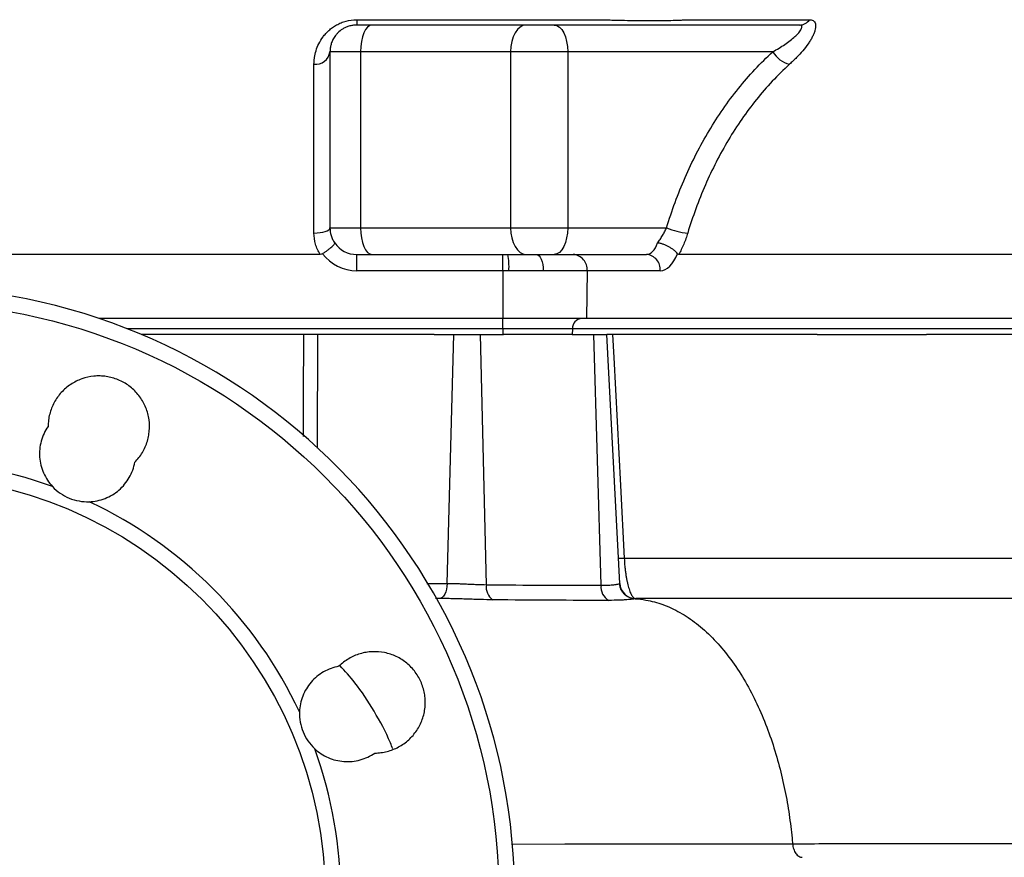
# Model space of a CAD drawing. Header units: millimetres. Extents: x 2154 to 3654, y 1062 to 4821.
# Tile 7 of 13: x 2947 to 3316, y 1573 to 1887. Entities that reach past the tile are written whole.
import ezdxf

# ---------------------------------------------------------------- set-up
doc = ezdxf.new("R2010")
doc.units = ezdxf.units.MM
doc.header["$LTSCALE"] = 2

msp = doc.modelspace()

# ---------------------------------------------------------------- linework, layer by layer
at = {"color": 7, "linetype": 'Continuous', "lineweight": 25}
for p, q in [((3073.38, 1887), (3165.49, 1887)), ((3073.38, 1887), (3073.38, 1884.98)), ((3197.15, 1887), (3243.2, 1887)), ((3074.82, 1874.98), (3063.38, 1874.98)), ((3074.82, 1874.98), (3074.82, 1808.98)), ((3131.1, 1874.98), (3074.82, 1874.98)), ((3131.1, 1874.98), (3131.1, 1808.98)), ((3152.47, 1874.98), (3131.1, 1874.98)), ((3229.39, 1874.98), (3152.47, 1874.98)), ((3152.47, 1874.98), (3152.47, 1808.98)), ((3063.38, 1808.98), (3074.82, 1808.98)), ((3074.82, 1808.98), (3131.1, 1808.98)), ((3131.1, 1808.98), (3152.47, 1808.98)), ((3152.47, 1808.98), (3189.56, 1808.98)), ((3059.72, 1798.98), (2747.52, 1798.98)), ((3073.38, 1792.88), (3073.38, 1798.98)), ((3073.38, 1798.98), (3128.21, 1798.98)), ((3128.21, 1792.88), (3128.21, 1798.98)), ((3128.21, 1798.98), (3130.07, 1798.98)), ((3130.07, 1798.98), (3140.82, 1798.98)), ((3140.82, 1798.98), (3154.55, 1798.98)), ((3154.55, 1798.98), (3181.97, 1798.98)), ((3350.19, 1798.98), (3194.09, 1798.98)), ((3128.21, 1792.88), (3073.38, 1792.88)), ((3128.21, 1792.88), (3128.21, 1774.98)), ((3130.44, 1792.88), (3128.21, 1792.88)), ((3143.3, 1792.88), (3130.44, 1792.88)), ((3159.75, 1792.88), (3143.3, 1792.88)), ((3159.75, 1792.88), (3159.48, 1774.98)), ((3187.16, 1792.88), (3159.75, 1792.88)), ((3128.21, 1774.98), (2976.78, 1774.98)), ((3159.48, 1774.98), (3128.21, 1774.98)), ((3128.21, 1771.12), (3128.21, 1774.98)), ((3384.07, 1774.98), (3159.48, 1774.98)), ((3102.39, 1768.98), (2992.62, 1768.98)), ((3102.39, 1768.98), (3109.76, 1768.98)), ((3107.31, 1675.67), (3109.76, 1768.98)), ((3109.76, 1768.98), (3119.75, 1768.98)), ((3121.99, 1675.19), (3119.75, 1768.98)), ((3119.75, 1768.98), (3128.37, 1768.98)), ((3154.26, 1771.12), (3128.21, 1771.12)), ((3128.21, 1771.12), (3128.21, 1768.98)), ((3154.11, 1768.98), (3128.37, 1768.98)), ((3154.11, 1768.98), (3162.33, 1768.98)), ((3154.26, 1771.12), (3154.19, 1768.98)), ((3378.85, 1771.12), (3154.26, 1771.12)), ((3165.01, 1674.95), (3162.33, 1768.98)), ((3162.33, 1768.98), (3167.1, 1768.98)), ((3246.01, 1768.98), (3167.1, 1768.98)), ((3171.99, 1675.63), (3167.1, 1768.98)), ((3246.01, 1768.98), (3286.96, 1768.98)), ((3365.87, 1768.98), (3286.96, 1768.98)), ((3104.32, 1669.98), (3102.99, 1669.98))]:
    msp.add_line(p, q, dxfattribs=at)
at = {"color": 8, "linetype": 'Continuous', "lineweight": 25}
for p, q in [((3128.21, 1771.12), (2987.36, 1771.12)), ((3058.72, 1768.98), (3058.52, 1726.33)), ((3099.68, 1675.67), (3107.31, 1675.67))]:
    msp.add_line(p, q, dxfattribs=at)
at = {"color": 7, "linetype": 'Continuous', "lineweight": 25, "flags": 128}
for points in [[(3079.1, 1884.98), (3078.27, 1884.79), (3077.46, 1884.22), (3076.72, 1883.3), (3076.07, 1882.06), (3075.54, 1880.54), (3075.15, 1878.81), (3074.9, 1876.94), (3074.82, 1874.98)], [(3136.79, 1884.98), (3135.68, 1884.79), (3134.61, 1884.22), (3133.63, 1883.3), (3132.77, 1882.06), (3132.06, 1880.54), (3131.53, 1878.81), (3131.21, 1876.94), (3131.1, 1874.98)], [(3147.47, 1884.98), (3148.45, 1884.79), (3149.39, 1884.22), (3150.25, 1883.3), (3151.01, 1882.06), (3151.63, 1880.54), (3152.09, 1878.81), (3152.38, 1876.94), (3152.47, 1874.98)], [(3057.38, 1807.01), (3058.55, 1807.05), (3059.68, 1807.16), (3060.71, 1807.34), (3061.62, 1807.59), (3062.37, 1807.89), (3062.92, 1808.23), (3063.27, 1808.6), (3063.38, 1808.98)], [(3074.82, 1808.98), (3074.9, 1807.03), (3075.15, 1805.16), (3075.54, 1803.43), (3076.07, 1801.91), (3076.72, 1800.67), (3077.46, 1799.75), (3078.27, 1799.18), (3079.1, 1798.98)], [(3131.1, 1808.98), (3131.21, 1807.03), (3131.53, 1805.16), (3132.06, 1803.43), (3132.77, 1801.91), (3133.63, 1800.67), (3134.61, 1799.75), (3135.68, 1799.18), (3136.79, 1798.98)], [(3152.47, 1808.98), (3152.38, 1807.03), (3152.09, 1805.16), (3151.63, 1803.43), (3151.01, 1801.91), (3150.25, 1800.67), (3149.39, 1799.75), (3148.45, 1799.18), (3147.47, 1798.98)], [(3140.82, 1798.98), (3141.31, 1798.87), (3141.78, 1798.52), (3142.21, 1797.95), (3142.59, 1797.19), (3142.9, 1796.26), (3143.13, 1795.21), (3143.26, 1794.07), (3143.3, 1792.88)], [(3169.31, 1768.98), (3169.76, 1760.32), (3172.26, 1712.4), (3173.68, 1685.15)], [(3107.31, 1675.67), (3107.23, 1674.55), (3107.04, 1673.47), (3106.76, 1672.49), (3106.38, 1671.63), (3105.93, 1670.93), (3105.43, 1670.41), (3104.88, 1670.09), (3104.32, 1669.98)]]:
    msp.add_lwpolyline(points, dxfattribs=at)
at = {"color": 8, "linetype": 'Continuous', "lineweight": 25, "flags": 128}
for points in [[(3053.43, 1730.73), (3053.49, 1745.05), (3053.59, 1768.98)], [(3177.98, 1669.98), (3177.98, 1669.98)], [(3131.4, 1577.96), (3131.76, 1577.96), (3151.46, 1577.98), (3172.4, 1578.01), (3192.82, 1578.02), (3212.86, 1578.04), (3236.77, 1578.09), (3236.77, 1578.09), (3236.77, 1578.09)]]:
    msp.add_lwpolyline(points, dxfattribs=at)
at = {"color": 7, "linetype": 'Continuous', "lineweight": 25}
for radius in [223.1, 158]:
    msp.add_circle((2903.62, 1557.98), radius, dxfattribs=at)
for centre, radius, start, end in [((3239.22, 1889.91), 4.93, 271.0632, 323.7597), ((3057.96, 1875.72), 5.47, 263.9607, 352.2967), ((3238.12, 1880.06), 10.1, 210.1452, 255.589), ((3199.89, 1833.5), 26.6, 247.156, 264.7776), ((3073.38, 1808.98), 10, 214.6624, 270), ((3073.38, 1808.88), 16, 217.0557, 270), ((3105.03, 1794.42), 25.46, 356.5353, 10.3339), ((3154.11, 1793.34), 5.66, 355.2909, 85.5074), ((3181.53, 1793.34), 5.66, 355.2909, 85.5074), ((2903.62, 1557.98), 229, 95.9418, 84.0582), ((3157.99, 1771.26), 3.74, 94.2201, 182.0086), ((2903.62, 1557.98), 163.79, 70.1091, 109.8909), ((2903.62, 1557.98), 163.79, 25.1091, 64.8909), ((3172.59, 1699.65), 14.54, 265.6861, 274.3139), ((3177.98, 1675.98), 6, 183, 270), ((3127.65, 1674.26), 5.73, 170.7344, 235.737), ((3170.58, 1674.25), 5.62, 172.7937, 241.5716), ((2903.62, 1557.98), 163.79, 340.1091, 19.8909)]:
    msp.add_arc(centre, radius, start, end, dxfattribs=at)
for centre, major_axis, ratio, start_param, end_param in [((3182.21, 1808.98), (0.32, 10), 0.49961, 3.157699, 4.123523), ((3187.41, 1808.88), (0.32, 16), 0.499848, 3.151666, 4.075719)]:
    msp.add_ellipse(centre, major_axis=major_axis, ratio=ratio, start_param=start_param, end_param=end_param, dxfattribs=at)
for points, knots in [([(3057.38, 1870.28), (3057.38, 1870.7), (3057.4, 1871.11), (3057.46, 1871.94), (3057.51, 1872.36), (3057.7, 1873.63), (3057.89, 1874.49), (3058.42, 1876.23), (3058.76, 1877.11), (3059.62, 1878.84), (3060.14, 1879.7), (3061.07, 1880.96), (3061.42, 1881.37), (3062.15, 1882.19), (3062.54, 1882.58), (3063.39, 1883.34), (3063.83, 1883.7), (3064.79, 1884.39), (3065.31, 1884.72), (3066.39, 1885.33), (3066.96, 1885.6), (3068.14, 1886.09), (3068.76, 1886.3), (3070.68, 1886.82), (3072.01, 1887), (3073.38, 1887)], [0, 0, 0, 0, 0.0625, 0.0625, 0.125, 0.125, 0.25, 0.25, 0.375, 0.375, 0.5, 0.5, 0.5625, 0.5625, 0.625, 0.625, 0.6875, 0.6875, 0.75, 0.75, 0.8125, 0.8125, 0.875, 0.875, 1, 1, 1, 1]), ([(3165.49, 1887), (3165.88, 1886.98), (3166.29, 1886.97), (3167.08, 1886.94), (3167.47, 1886.93), (3168.66, 1886.89), (3169.45, 1886.87), (3171.79, 1886.81), (3173.34, 1886.78), (3177.95, 1886.7), (3180.85, 1886.67), (3184.96, 1886.67), (3186.3, 1886.68), (3188.83, 1886.7), (3190.03, 1886.72), (3192.3, 1886.78), (3193.37, 1886.81), (3194.87, 1886.87), (3195.36, 1886.89), (3196.05, 1886.93), (3196.28, 1886.94), (3196.72, 1886.97), (3196.94, 1886.98), (3197.15, 1887)], [0, 0, 0, 0, 0.03125, 0.03125, 0.0625, 0.0625, 0.125, 0.125, 0.25, 0.25, 0.5, 0.5, 0.625, 0.625, 0.75, 0.75, 0.875, 0.875, 0.9375, 0.9375, 0.96875, 0.96875, 1, 1, 1, 1]), ([(3243.2, 1887), (3243.54, 1887), (3243.85, 1886.95), (3244.38, 1886.77), (3244.61, 1886.64), (3244.97, 1886.29), (3245.12, 1886.08), (3245.32, 1885.59), (3245.39, 1885.31), (3245.47, 1884.4), (3245.37, 1883.7), (3245.05, 1882.56), (3244.91, 1882.16), (3244.58, 1881.35), (3244.39, 1880.94), (3243.95, 1880.1), (3243.71, 1879.67), (3243.19, 1878.81), (3242.91, 1878.37), (3242, 1877.06), (3241.33, 1876.19), (3239.88, 1874.47), (3239.09, 1873.62), (3237.84, 1872.36), (3237.41, 1871.94), (3236.52, 1871.11), (3236.07, 1870.7), (3235.61, 1870.28)], [0, 0, 0, 0, 0.0625, 0.0625, 0.125, 0.125, 0.1875, 0.1875, 0.25, 0.25, 0.375, 0.375, 0.4375, 0.4375, 0.5, 0.5, 0.5625, 0.5625, 0.625, 0.625, 0.75, 0.75, 0.875, 0.875, 0.9375, 0.9375, 1, 1, 1, 1]), ([(3073.38, 1884.98), (3072.86, 1884.98), (3072.36, 1884.95), (3071.38, 1884.8), (3070.9, 1884.68), (3070, 1884.41), (3069.58, 1884.24), (3068.8, 1883.88), (3068.43, 1883.68), (3067.41, 1883.05), (3066.85, 1882.59), (3066.12, 1881.87), (3065.9, 1881.62), (3065.49, 1881.13), (3065.3, 1880.89), (3064.8, 1880.15), (3064.52, 1879.66), (3064.07, 1878.68), (3063.9, 1878.2), (3063.63, 1877.25), (3063.53, 1876.78), (3063.41, 1875.87), (3063.38, 1875.43), (3063.38, 1874.98)], [0, 0, 0, 0, 0.0625, 0.0625, 0.125, 0.125, 0.1875, 0.1875, 0.25, 0.25, 0.375, 0.375, 0.4375, 0.4375, 0.5, 0.5, 0.625, 0.625, 0.75, 0.75, 0.875, 0.875, 1, 1, 1, 1]), ([(3239.31, 1884.98), (3230.21, 1884.98), (3216.56, 1884.98), (3201.77, 1884.98), (3196.08, 1884.98), (3194.37, 1884.98), (3193.8, 1884.98), (3192.66, 1884.98), (3192.04, 1884.98), (3190.68, 1884.98), (3189.96, 1884.98), (3188.43, 1884.98), (3187.62, 1884.98), (3185.93, 1884.98), (3185.04, 1884.98), (3183.18, 1884.98), (3182.21, 1884.98), (3179.25, 1884.98), (3177.18, 1884.98), (3173.91, 1884.98), (3172.8, 1884.98), (3170.58, 1884.98), (3169.46, 1884.98), (3167.78, 1884.98), (3167.21, 1884.98), (3166.09, 1884.98), (3165.52, 1884.98), (3163.82, 1884.98), (3160.43, 1884.98), (3148, 1884.98), (3118.6, 1884.98), (3091.47, 1884.98), (3073.38, 1884.98)], [0, 0, 0, 0, 0.25, 0.375, 0.40625, 0.40625, 0.421875, 0.421875, 0.4375, 0.4375, 0.453125, 0.453125, 0.46875, 0.46875, 0.484375, 0.484375, 0.5, 0.5, 0.53125, 0.53125, 0.546875, 0.546875, 0.5625, 0.5625, 0.570313, 0.570313, 0.578125, 0.578125, 0.59375, 0.625, 0.75, 1, 1, 1, 1]), ([(3229.39, 1874.98), (3230.18, 1875.43), (3230.95, 1875.87), (3232.45, 1876.78), (3233.18, 1877.24), (3234.57, 1878.19), (3235.24, 1878.67), (3236.51, 1879.64), (3237.11, 1880.14), (3238.19, 1881.13), (3238.68, 1881.62), (3239.3, 1882.34), (3239.48, 1882.58), (3239.8, 1883.03), (3239.94, 1883.26), (3240.15, 1883.68), (3240.22, 1883.88), (3240.29, 1884.24), (3240.29, 1884.41), (3240.21, 1884.61), (3240.17, 1884.67), (3240.07, 1884.78), (3240.01, 1884.83), (3239.78, 1884.94), (3239.57, 1884.98), (3239.31, 1884.98)], [0, 0, 0, 0, 0.125, 0.125, 0.25, 0.25, 0.375, 0.375, 0.5, 0.5, 0.625, 0.625, 0.6875, 0.6875, 0.75, 0.75, 0.8125, 0.8125, 0.875, 0.875, 0.90625, 0.90625, 0.9375, 0.9375, 1, 1, 1, 1]), ([(3063.38, 1874.98), (3063.38, 1870.74), (3063.38, 1866.1), (3063.38, 1859.86), (3063.38, 1858.58), (3063.38, 1855.99), (3063.38, 1854.68), (3063.38, 1850.67), (3063.38, 1847.93), (3063.38, 1839.56), (3063.38, 1833.74), (3063.38, 1821.69), (3063.38, 1815.44), (3063.38, 1808.98)], [0, 0, 0, 0, 0.25, 0.25, 0.3125, 0.3125, 0.375, 0.375, 0.5, 0.5, 0.75, 0.75, 1, 1, 1, 1]), ([(3189.56, 1808.98), (3191.51, 1815.44), (3193.81, 1821.71), (3197.78, 1830.81), (3199.19, 1833.79), (3202.19, 1839.65), (3203.79, 1842.54), (3208.81, 1850.95), (3212.47, 1856.23), (3220.43, 1866.13), (3224.73, 1870.74), (3229.39, 1874.98)], [0, 0, 0, 0, 0.25, 0.25, 0.375, 0.375, 0.5, 0.5, 0.75, 0.75, 1, 1, 1, 1]), ([(3057.38, 1807.01), (3057.38, 1813.19), (3057.38, 1819.17), (3057.38, 1830.72), (3057.38, 1836.28), (3057.38, 1844.3), (3057.38, 1846.92), (3057.38, 1850.76), (3057.38, 1852.03), (3057.38, 1854.51), (3057.38, 1855.74), (3057.38, 1859.34), (3057.38, 1861.67), (3057.38, 1866.11), (3057.38, 1868.24), (3057.38, 1870.28)], [0, 0, 0, 0, 0.25, 0.25, 0.5, 0.5, 0.625, 0.625, 0.6875, 0.6875, 0.75, 0.75, 0.875, 0.875, 1, 1, 1, 1]), ([(3235.61, 1870.28), (3231.15, 1866.21), (3227.04, 1861.8), (3219.43, 1852.33), (3215.93, 1847.27), (3211.12, 1839.23), (3209.59, 1836.46), (3206.71, 1830.83), (3205.35, 1827.96), (3201.54, 1819.2), (3199.34, 1813.19), (3197.47, 1807.01)], [0, 0, 0, 0, 0.25, 0.25, 0.5, 0.5, 0.625, 0.625, 0.75, 0.75, 1, 1, 1, 1]), ([(3063.38, 1808.98), (3063.38, 1808), (3063.52, 1807.02), (3063.97, 1805.58), (3064.15, 1805.1), (3064.6, 1804.17), (3064.86, 1803.73), (3065.16, 1803.3)], [0, 0, 0, 0, 0.5, 0.5, 0.75, 0.75, 1, 1, 1, 1]), ([(3186.19, 1803.3), (3186.51, 1803.73), (3186.82, 1804.18), (3187.42, 1805.1), (3187.71, 1805.57), (3188.28, 1806.53), (3188.55, 1807.02), (3189.08, 1808), (3189.33, 1808.49), (3189.56, 1808.98)], [0, 0, 0, 0, 0.25, 0.25, 0.5, 0.5, 0.75, 0.75, 1, 1, 1, 1]), ([(3059.72, 1798.98), (3059.34, 1799.59), (3059, 1800.23), (3058.41, 1801.53), (3058.16, 1802.2), (3057.58, 1804.23), (3057.38, 1805.61), (3057.38, 1807.01)], [0, 0, 0, 0, 0.25, 0.25, 0.5, 0.5, 1, 1, 1, 1]), ([(3197.47, 1807.01), (3197.26, 1806.31), (3197.03, 1805.61), (3196.53, 1804.22), (3196.26, 1803.52), (3195.69, 1802.17), (3195.39, 1801.51), (3194.76, 1800.22), (3194.43, 1799.59), (3194.09, 1798.98)], [0, 0, 0, 0, 0.25, 0.25, 0.5, 0.5, 0.75, 0.75, 1, 1, 1, 1]), ([(3060.61, 1799.24), (3060.94, 1799.47), (3061.26, 1799.69), (3061.89, 1800.15), (3062.2, 1800.38), (3062.78, 1800.83), (3063.05, 1801.04), (3063.56, 1801.46), (3063.8, 1801.67), (3064.22, 1802.04), (3064.4, 1802.22), (3064.72, 1802.54), (3064.84, 1802.68), (3065.04, 1802.92), (3065.11, 1803.03), (3065.16, 1803.15), (3065.17, 1803.19), (3065.18, 1803.25), (3065.17, 1803.28), (3065.16, 1803.3)], [0, 0, 0, 0, 0.125, 0.125, 0.25, 0.25, 0.375, 0.375, 0.5, 0.5, 0.625, 0.625, 0.75, 0.75, 0.875, 0.875, 0.9375, 0.9375, 1, 1, 1, 1]), ([(3193.64, 1799.24), (3193.48, 1799.47), (3193.29, 1799.69), (3192.85, 1800.15), (3192.6, 1800.38), (3192.05, 1800.83), (3191.76, 1801.04), (3191.12, 1801.46), (3190.79, 1801.67), (3190.1, 1802.04), (3189.74, 1802.22), (3189.02, 1802.54), (3188.65, 1802.68), (3187.93, 1802.92), (3187.56, 1803.03), (3187.03, 1803.15), (3186.86, 1803.19), (3186.52, 1803.25), (3186.35, 1803.28), (3186.19, 1803.3)], [0, 0, 0, 0, 0.125, 0.125, 0.25, 0.25, 0.375, 0.375, 0.5, 0.5, 0.625, 0.625, 0.75, 0.75, 0.875, 0.875, 0.9375, 0.9375, 1, 1, 1, 1]), ([(2990.22, 1721.08), (2991.32, 1722.19), (2992.26, 1723.41), (2993.45, 1725.41), (2993.81, 1726.11), (2994.43, 1727.53), (2994.7, 1728.26), (2995.14, 1729.74), (2995.31, 1730.49), (2995.58, 1732.02), (2995.66, 1732.8), (2995.77, 1735.13), (2995.65, 1736.67), (2995.19, 1738.96), (2994.99, 1739.72), (2994.5, 1741.19), (2994.21, 1741.9), (2993.55, 1743.3), (2993.17, 1743.98), (2992.33, 1745.3), (2991.87, 1745.92), (2990.89, 1747.12), (2990.37, 1747.68), (2989.25, 1748.75), (2988.65, 1749.25), (2986.77, 1750.64), (2985.42, 1751.4), (2983.27, 1752.29), (2982.53, 1752.55), (2981.03, 1752.96), (2980.28, 1753.12), (2978.75, 1753.35), (2977.98, 1753.42), (2976.42, 1753.46), (2975.64, 1753.43), (2973.33, 1753.21), (2971.82, 1752.87), (2968.87, 1751.82), (2967.49, 1751.13), (2965.56, 1749.84), (2964.93, 1749.37), (2963.75, 1748.36), (2963.19, 1747.82), (2962.15, 1746.68), (2961.67, 1746.07), (2960.77, 1744.81), (2960.36, 1744.14), (2959.25, 1742.09), (2958.69, 1740.65), (2958.11, 1738.39), (2957.97, 1737.62), (2957.77, 1736.08), (2957.72, 1735.31), (2957.71, 1734.54)], [0, 0, 0, 0, 0.0625, 0.0625, 0.09375, 0.09375, 0.125, 0.125, 0.15625, 0.15625, 0.1875, 0.1875, 0.25, 0.25, 0.28125, 0.28125, 0.3125, 0.3125, 0.34375, 0.34375, 0.375, 0.375, 0.40625, 0.40625, 0.4375, 0.4375, 0.5, 0.5, 0.53125, 0.53125, 0.5625, 0.5625, 0.59375, 0.59375, 0.625, 0.625, 0.6875, 0.6875, 0.75, 0.75, 0.78125, 0.78125, 0.8125, 0.8125, 0.84375, 0.84375, 0.875, 0.875, 0.9375, 0.9375, 0.96875, 0.96875, 1, 1, 1, 1]), ([(2957.71, 1734.54), (2956.54, 1732.85), (2955.69, 1731.01), (2954.6, 1727.05), (2954.4, 1725.03), (2954.63, 1721.96), (2954.79, 1720.95), (2955.27, 1718.98), (2955.6, 1718.02), (2956.83, 1715.2), (2957.94, 1713.5), (2959.35, 1712)], [0, 0, 0, 0, 0.25, 0.25, 0.5, 0.5, 0.625, 0.625, 0.75, 0.75, 1, 1, 1, 1]), ([(2973.12, 1706.29), (2974.15, 1706.33), (2975.16, 1706.45), (2977.15, 1706.86), (2978.12, 1707.15), (2980.03, 1707.9), (2980.95, 1708.35), (2982.68, 1709.4), (2983.51, 1710), (2985.06, 1711.34), (2985.77, 1712.07), (2987.06, 1713.64), (2987.63, 1714.48), (2989.16, 1717.15), (2989.85, 1719.06), (2990.22, 1721.08)], [0, 0, 0, 0, 0.125, 0.125, 0.25, 0.25, 0.375, 0.375, 0.5, 0.5, 0.625, 0.625, 0.75, 0.75, 1, 1, 1, 1]), ([(2959.35, 1712), (2960.23, 1711.05), (2961.2, 1710.22), (2963.3, 1708.76), (2964.45, 1708.14), (2966.81, 1707.16), (2968.03, 1706.8), (2970.57, 1706.34), (2971.85, 1706.25), (2973.12, 1706.29)], [0, 0, 0, 0, 0.25, 0.25, 0.5, 0.5, 0.75, 0.75, 1, 1, 1, 1]), ([(3173.68, 1685.15), (3173.73, 1684.07), (3173.8, 1683.02), (3173.95, 1681.47), (3174.01, 1680.96), (3174.13, 1679.96), (3174.19, 1679.47), (3174.34, 1678.53), (3174.41, 1678.07), (3174.57, 1677.18), (3174.66, 1676.74), (3174.93, 1675.51), (3175.12, 1674.76), (3175.42, 1673.74), (3175.53, 1673.42), (3175.74, 1672.83), (3175.84, 1672.55), (3176.17, 1671.79), (3176.39, 1671.36), (3176.73, 1670.84), (3176.85, 1670.69), (3177.08, 1670.44), (3177.19, 1670.33), (3177.53, 1670.07), (3177.76, 1669.98), (3177.98, 1669.98)], [0, 0, 0, 0, 0.125, 0.125, 0.1875, 0.1875, 0.25, 0.25, 0.3125, 0.3125, 0.375, 0.375, 0.5, 0.5, 0.5625, 0.5625, 0.625, 0.625, 0.75, 0.75, 0.8125, 0.8125, 0.875, 0.875, 1, 1, 1, 1]), ([(3173.68, 1685.15), (3183.52, 1685.15), (3192.96, 1685.15), (3211.03, 1685.15), (3219.68, 1685.15), (3232.03, 1685.15), (3236.05, 1685.15), (3241.93, 1685.15), (3243.86, 1685.15), (3247.67, 1685.15), (3249.55, 1685.15), (3258.8, 1685.15), (3265.67, 1685.15), (3278.38, 1685.15), (3284.22, 1685.15), (3294.89, 1685.15), (3299.72, 1685.15), (3306.18, 1685.15), (3308.2, 1685.15), (3311.04, 1685.15), (3311.96, 1685.15), (3313.71, 1685.15), (3314.55, 1685.15), (3318.57, 1685.15), (3321.21, 1685.15), (3323.29, 1685.15)], [0, 0, 0, 0, 0.125, 0.125, 0.25, 0.25, 0.3125, 0.3125, 0.34375, 0.34375, 0.375, 0.375, 0.5, 0.5, 0.625, 0.625, 0.75, 0.75, 0.8125, 0.8125, 0.84375, 0.84375, 0.875, 0.875, 1, 1, 1, 1]), ([(3107.31, 1675.67), (3107.87, 1675.67), (3108.44, 1675.67), (3109.61, 1675.65), (3110.21, 1675.64), (3111.44, 1675.6), (3112.07, 1675.57), (3113.34, 1675.52), (3113.97, 1675.49), (3115.24, 1675.43), (3115.87, 1675.4), (3117.15, 1675.34), (3117.78, 1675.31), (3119.65, 1675.24), (3120.84, 1675.2), (3121.99, 1675.19)], [0, 0, 0, 0, 0.125, 0.125, 0.25, 0.25, 0.375, 0.375, 0.5, 0.5, 0.625, 0.625, 0.75, 0.75, 1, 1, 1, 1]), ([(3165.01, 1674.95), (3165.99, 1674.96), (3166.88, 1674.98), (3168.48, 1675.06), (3169.19, 1675.11), (3170.38, 1675.25), (3170.86, 1675.32), (3171.59, 1675.46), (3171.82, 1675.53), (3171.93, 1675.58)], [0, 0, 0, 0, 0.25, 0.25, 0.5, 0.5, 0.75, 0.75, 1, 1, 1, 1]), ([(3177.75, 1669.9), (3177.38, 1669.91), (3177.01, 1669.96), (3176.29, 1670.11), (3175.93, 1670.22), (3175.24, 1670.52), (3174.92, 1670.69), (3174.3, 1671.1), (3174, 1671.34), (3173.47, 1671.86), (3173.23, 1672.14), (3172.8, 1672.75), (3172.61, 1673.08), (3172.3, 1673.76), (3172.18, 1674.11), (3172, 1674.84), (3171.95, 1675.21), (3171.93, 1675.58)], [0, 0, 0, 0, 0.125, 0.125, 0.25, 0.25, 0.375, 0.375, 0.5, 0.5, 0.625, 0.625, 0.75, 0.75, 0.875, 0.875, 1, 1, 1, 1]), ([(3105.13, 1669.98), (3104.99, 1669.98), (3104.86, 1669.98), (3104.58, 1669.98), (3104.45, 1669.98), (3104.32, 1669.98)], [0, 0, 0, 0, 0.5, 0.5, 1, 1, 1, 1]), ([(3124.42, 1669.52), (3122.92, 1669.54), (3121.37, 1669.57), (3118.96, 1669.63), (3118.13, 1669.66), (3116.47, 1669.71), (3115.64, 1669.74), (3113.99, 1669.79), (3113.16, 1669.82), (3111.5, 1669.87), (3110.67, 1669.89), (3109.03, 1669.94), (3108.23, 1669.95), (3107.05, 1669.97), (3106.66, 1669.98), (3106.08, 1669.98), (3105.89, 1669.98), (3105.51, 1669.98), (3105.31, 1669.98), (3105.13, 1669.98)], [0, 0, 0, 0, 0.25, 0.25, 0.375, 0.375, 0.5, 0.5, 0.625, 0.625, 0.75, 0.75, 0.875, 0.875, 0.9375, 0.9375, 0.96875, 0.96875, 1, 1, 1, 1]), ([(3177.81, 1669.91), (3177.77, 1669.9), (3177.71, 1669.89), (3177.58, 1669.86), (3177.51, 1669.84), (3177.24, 1669.8), (3177.02, 1669.76), (3176.49, 1669.69), (3176.18, 1669.66), (3175.48, 1669.59), (3175.09, 1669.56), (3174.24, 1669.49), (3173.77, 1669.46), (3172.76, 1669.41), (3172.22, 1669.38), (3170.53, 1669.33), (3169.28, 1669.31), (3167.91, 1669.31)], [0, 0, 0, 0, 0.0625, 0.0625, 0.125, 0.125, 0.25, 0.25, 0.375, 0.375, 0.5, 0.5, 0.625, 0.625, 0.75, 0.75, 1, 1, 1, 1]), ([(3177.81, 1669.91), (3179.13, 1669.83), (3182.57, 1669.41), (3188.19, 1667.91), (3194.57, 1664.96), (3200.81, 1660.8), (3206.78, 1655.46), (3212.36, 1649.07), (3217.44, 1641.77), (3221.96, 1633.74), (3225.88, 1625.17), (3229.18, 1616.26), (3231.88, 1607.17), (3234, 1598.04), (3235.57, 1588.99), (3236.38, 1582.38), (3236.71, 1578.78), (3236.77, 1578.09)], [0.4395546, 0.4395546, 0.4395546, 0.4395546, 0.4462207, 0.4567513, 0.4672818, 0.4778124, 0.488343, 0.4988735, 0.5094041, 0.5199347, 0.5304652, 0.5409958, 0.5515264, 0.5620569, 0.5725875, 0.5831181, 0.58562, 0.58562, 0.58562, 0.58562]), ([(3355.04, 1669.98), (3354.94, 1669.98), (3354.11, 1669.98), (3352.27, 1669.98), (3348.72, 1669.98), (3344.01, 1669.98), (3337.94, 1669.98), (3330.34, 1669.98), (3321.05, 1669.98), (3310.39, 1669.98), (3298.45, 1669.98), (3285.28, 1669.98), (3270.22, 1669.98), (3254.29, 1669.98), (3237.76, 1669.98), (3220.92, 1669.98), (3202.35, 1669.98), (3187.93, 1669.98), (3179.4, 1669.98), (3177.98, 1669.98)], [0, 0, 0, 0, 0.006965, 0.055455, 0.108077, 0.164804, 0.22562, 0.290517, 0.359499, 0.43257, 0.499835, 0.57016, 0.643518, 0.719914, 0.783261, 0.848657, 0.916214, 0.986101, 1, 1, 1, 1]), ([(3080.18, 1612.08), (3080.95, 1612.08), (3081.72, 1612.13), (3083.26, 1612.33), (3084.02, 1612.47), (3086.29, 1613.05), (3087.73, 1613.61), (3089.78, 1614.72), (3090.44, 1615.13), (3091.71, 1616.03), (3092.91, 1617), (3093.99, 1618.11), (3095, 1619.29), (3095.48, 1619.92), (3096.77, 1621.85), (3097.46, 1623.23), (3098.24, 1625.44), (3098.46, 1626.19), (3098.8, 1627.7), (3098.92, 1628.46), (3099.07, 1630), (3099.1, 1630.78), (3099.06, 1632.34), (3098.99, 1633.11), (3098.76, 1634.64), (3098.6, 1635.39), (3098.19, 1636.89), (3097.93, 1637.63), (3097.04, 1639.78), (3096.28, 1641.13), (3094.9, 1643), (3094.39, 1643.6), (3093.32, 1644.73), (3092.76, 1645.25), (3091.57, 1646.23), (3090.94, 1646.69), (3089.62, 1647.53), (3088.94, 1647.91), (3087.54, 1648.57), (3086.83, 1648.86), (3085.36, 1649.35), (3084.61, 1649.55), (3082.31, 1650.01), (3080.77, 1650.13), (3078.45, 1650.02), (3077.67, 1649.94), (3076.13, 1649.68), (3074.63, 1649.33), (3073.18, 1648.8), (3071.75, 1648.17), (3071.05, 1647.81), (3069.05, 1646.63), (3067.83, 1645.68), (3066.72, 1644.58)], [0, 0, 0, 0, 0.03125, 0.03125, 0.0625, 0.0625, 0.125, 0.125, 0.15625, 0.15625, 0.1875, 0.21875, 0.21875, 0.25, 0.25, 0.3125, 0.3125, 0.34375, 0.34375, 0.375, 0.375, 0.40625, 0.40625, 0.4375, 0.4375, 0.46875, 0.46875, 0.5, 0.5, 0.5625, 0.5625, 0.59375, 0.59375, 0.625, 0.625, 0.65625, 0.65625, 0.6875, 0.6875, 0.71875, 0.71875, 0.75, 0.75, 0.8125, 0.8125, 0.84375, 0.84375, 0.875, 0.90625, 0.90625, 0.9375, 0.9375, 1, 1, 1, 1]), ([(3066.72, 1644.58), (3064.69, 1644.21), (3062.79, 1643.52), (3059.22, 1641.48), (3057.65, 1640.2), (3055.63, 1637.86), (3055.04, 1637.04), (3053.99, 1635.31), (3053.54, 1634.39), (3052.41, 1631.52), (3052, 1629.54), (3051.93, 1627.49)], [0, 0, 0, 0, 0.25, 0.25, 0.5, 0.5, 0.625, 0.625, 0.75, 0.75, 1, 1, 1, 1]), ([(3086.89, 1613.62), (3086.61, 1614.37), (3084.71, 1619.43), (3079.99, 1627.85), (3073.7, 1637.67), (3069.02, 1642.78), (3067.11, 1644.86)], [0, 0, 0, 0, 0.061282, 0.411077, 0.760652, 1, 1, 1, 1]), ([(3051.93, 1627.49), (3051.89, 1626.19), (3051.98, 1624.92), (3052.43, 1622.41), (3052.8, 1621.16), (3053.78, 1618.8), (3054.39, 1617.68), (3055.85, 1615.57), (3056.69, 1614.59), (3057.64, 1613.71)], [0, 0, 0, 0, 0.25, 0.25, 0.5, 0.5, 0.75, 0.75, 1, 1, 1, 1]), ([(3057.64, 1613.71), (3058.39, 1613.01), (3059.19, 1612.38), (3060.88, 1611.27), (3061.78, 1610.78), (3063.66, 1609.96), (3064.62, 1609.63), (3066.59, 1609.15), (3067.6, 1608.99), (3069.65, 1608.84), (3070.66, 1608.85), (3072.68, 1609.05), (3073.69, 1609.24), (3076.66, 1610.05), (3078.49, 1610.91), (3080.18, 1612.08)], [0, 0, 0, 0, 0.125, 0.125, 0.25, 0.25, 0.375, 0.375, 0.5, 0.5, 0.625, 0.625, 0.75, 0.75, 1, 1, 1, 1]), ([(3236.77, 1578.09), (3236.84, 1577.39), (3236.98, 1576.7), (3237.4, 1575.46), (3237.68, 1574.9), (3238.34, 1573.97), (3238.73, 1573.61), (3239.55, 1573.11), (3239.98, 1572.98), (3240.42, 1572.98)], [0, 0, 0, 0, 0.25, 0.25, 0.5, 0.5, 0.75, 0.75, 1, 1, 1, 1])]:
    msp.add_open_spline(points, degree=3, knots=knots, dxfattribs=at)
for points in [[(3060.61, 1799.24), (3060.35, 1799.06), (3060.04, 1798.98), (3059.72, 1798.98)], [(3194.09, 1798.98), (3193.93, 1798.98), (3193.77, 1799.06), (3193.64, 1799.24)], [(3171.93, 1675.58), (3171.97, 1675.6), (3171.99, 1675.62), (3171.99, 1675.63)], [(3121.99, 1675.19), (3136.76, 1675.04), (3151.1, 1674.94), (3165.01, 1674.95)], [(3167.91, 1669.31), (3153.83, 1669.29), (3139.33, 1669.38), (3124.42, 1669.52)], [(3177.75, 1669.9), (3177.77, 1669.9), (3177.79, 1669.91), (3177.81, 1669.91)]]:
    msp.add_open_spline(points, degree=3, dxfattribs=at)
at = {"color": 8, "linetype": 'Continuous', "lineweight": 25}
msp.add_open_spline([(3236.77, 1578.09), (3236.77, 1578.09), (3245.59, 1578.1), (3262.86, 1578.12), (3287.13, 1578.14), (3309.76, 1578.16), (3330.72, 1578.18), (3350.49, 1578.2), (3368.94, 1578.21), (3385.98, 1578.23), (3399.99, 1578.25), (3411.38, 1578.27), (3420.62, 1578.28), (3428.94, 1578.3), (3437.13, 1578.32), (3444.75, 1578.34), (3451.31, 1578.36), (3456.2, 1578.38), (3459.12, 1578.4), (3460.37, 1578.42), (3460.08, 1578.43), (3460.04, 1578.43)], degree=3, knots=[0, 0, 0, 0, 0, 0.063676, 0.127567, 0.18863, 0.249741, 0.310805, 0.37364, 0.436526, 0.499362, 0.545051, 0.590741, 0.636748, 0.682754, 0.743777, 0.804848, 0.865871, 0.928667, 0.991513, 1, 1, 1, 1], dxfattribs=at)

doc.saveas('drawing.dxf')
